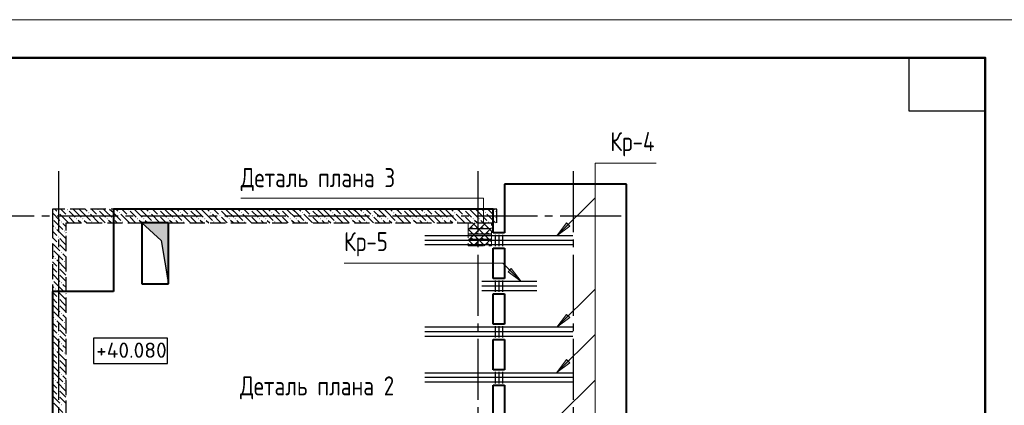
# Model space of a CAD drawing. Header units: millimetres. Extents: x 40580 to 1167576, y -220995 to 81020.
# Tile 225 of 256: x 635703 to 648618, y -103729 to -98668. Entities that reach past the tile are written whole.
import ezdxf

# ---------------------------------------------------------------- set-up
doc = ezdxf.new("R2010")
doc.units = ezdxf.units.MM
for name, pattern in [('______2', [270, 200, -70]), ('______5', [1100, 800, -100, 100, -100]), ('CENTER', [2, 1.25, -0.25, 0.25, -0.25])]:
    doc.linetypes.add(name, pattern=pattern)
for name, color, linetype, lineweight in [('S1 Стержни арматуры фон', 7, 'Continuous', 25), ('Standard', 7, 'Continuous', 25), ('Вспомогательная арматура', 52, 'Continuous', 25), ('Высотные отметки', 7, 'Continuous', 25), ('ЖБ Перекрытие верхний уровень', 7, 'Continuous', 35), ('ОСИ', 7, 'CENTER', 15), ('Основная', 7, 'Continuous', 40), ('Позиционная метка номер позиции', 7, 'Continuous', 13), ('Поперечное армирование AW фон', 7, 'Continuous', 25), ('Примечания', 7, 'Continuous', 13)]:
    doc.layers.add(name, color=color, linetype=linetype, lineweight=lineweight)
doc.layers.add('ЖБ Стена верхний уровень', color=7, linetype='______2', true_color=0x656565)
doc.layers.add('Тонкие', color=7, linetype='Continuous')
doc.layers.add('ФВ-2', color=7, linetype='Continuous')
doc.styles.add('GOST 2.304', font='isocpeur.ttf', dxfattribs={"width": 0.8})

msp = doc.modelspace()

# ---------------------------------------------------------------- hatches: boundary and pattern name
at = {"layer": 'ЖБ Стена верхний уровень', "linetype": 'Continuous', "lineweight": -3, "transparency": 33554687}
for points in [[(636203.7, -101202), (636210.2, -101195.5), (636216.7, -101202), (636210.2, -101208.5)], [(636323.7, -101162), (636330.2, -101155.5), (636336.7, -101162), (636330.2, -101168.5)], [(636323.7, -101242), (636330.2, -101235.5), (636336.7, -101242), (636330.2, -101248.5)], [(636603.7, -101202), (636610.2, -101195.5), (636616.7, -101202), (636610.2, -101208.5)], [(636723.7, -101162), (636730.2, -101155.5), (636736.7, -101162), (636730.2, -101168.5)], [(636723.7, -101242), (636730.2, -101235.5), (636736.7, -101242), (636730.2, -101248.5)], [(637003.7, -101202), (637010.2, -101195.5), (637016.7, -101202), (637010.2, -101208.5)], [(637123.7, -101162), (637130.2, -101155.5), (637136.7, -101162), (637130.2, -101168.5)], [(637123.7, -101242), (637130.2, -101235.5), (637136.7, -101242), (637130.2, -101248.5)], [(637403.7, -101202), (637410.2, -101195.5), (637416.7, -101202), (637410.2, -101208.5)], [(637523.7, -101162), (637530.2, -101155.5), (637536.7, -101162), (637530.2, -101168.5)], [(637523.7, -101242), (637530.2, -101235.5), (637536.7, -101242), (637530.2, -101248.5)], [(637803.7, -101202), (637810.2, -101195.5), (637816.7, -101202), (637810.2, -101208.5)], [(637923.7, -101162), (637930.2, -101155.5), (637936.7, -101162), (637930.2, -101168.5)], [(637923.7, -101242), (637930.2, -101235.5), (637936.7, -101242), (637930.2, -101248.5)], [(638203.7, -101202), (638210.2, -101195.5), (638216.7, -101202), (638210.2, -101208.5)], [(638323.7, -101162), (638330.2, -101155.5), (638336.7, -101162), (638330.2, -101168.5)], [(638323.7, -101242), (638330.2, -101235.5), (638336.7, -101242), (638330.2, -101248.5)], [(638603.7, -101202), (638610.2, -101195.5), (638616.7, -101202), (638610.2, -101208.5)], [(638723.7, -101162), (638730.2, -101155.5), (638736.7, -101162), (638730.2, -101168.5)], [(638723.7, -101242), (638730.2, -101235.5), (638736.7, -101242), (638730.2, -101248.5)], [(639003.7, -101202), (639010.2, -101195.5), (639016.7, -101202), (639010.2, -101208.5)], [(639123.7, -101162), (639130.2, -101155.5), (639136.7, -101162), (639130.2, -101168.5)], [(639123.7, -101242), (639130.2, -101235.5), (639136.7, -101242), (639130.2, -101248.5)], [(639403.7, -101202), (639410.2, -101195.5), (639416.7, -101202), (639410.2, -101208.5)], [(639523.7, -101162), (639530.2, -101155.5), (639536.7, -101162), (639530.2, -101168.5)], [(639523.7, -101242), (639530.2, -101235.5), (639536.7, -101242), (639530.2, -101248.5)], [(639803.7, -101202), (639810.2, -101195.5), (639816.7, -101202), (639810.2, -101208.5)], [(639923.7, -101162), (639930.2, -101155.5), (639936.7, -101162), (639930.2, -101168.5)], [(639923.7, -101242), (639930.2, -101235.5), (639936.7, -101242), (639930.2, -101248.5)], [(640203.7, -101202), (640210.2, -101195.5), (640216.7, -101202), (640210.2, -101208.5)], [(640323.7, -101162), (640330.2, -101155.5), (640336.7, -101162), (640330.2, -101168.5)], [(640323.7, -101242), (640330.2, -101235.5), (640336.7, -101242), (640330.2, -101248.5)], [(640603.7, -101202), (640610.2, -101195.5), (640616.7, -101202), (640610.2, -101208.5)], [(640723.7, -101162), (640730.2, -101155.5), (640736.7, -101162), (640730.2, -101168.5)], [(640723.7, -101242), (640730.2, -101235.5), (640736.7, -101242), (640730.2, -101248.5)], [(641003.7, -101202), (641010.2, -101195.5), (641016.7, -101202), (641010.2, -101208.5)], [(641123.7, -101162), (641130.2, -101155.5), (641136.7, -101162), (641130.2, -101168.5)], [(641123.7, -101242), (641130.2, -101235.5), (641136.7, -101242), (641130.2, -101248.5)], [(641403.7, -101202), (641410.2, -101195.5), (641416.7, -101202), (641410.2, -101208.5)], [(641523.7, -101162), (641530.2, -101155.5), (641536.7, -101162), (641530.2, -101168.5)], [(641523.7, -101242), (641530.2, -101235.5), (641536.7, -101242), (641530.2, -101248.5)], [(641803.7, -101202), (641810.2, -101195.5), (641816.7, -101202), (641810.2, -101208.5)], [(641923.7, -101162), (641930.2, -101155.5), (641936.7, -101162), (641930.2, -101168.5)], [(641923.7, -101242), (641930.2, -101235.5), (641936.7, -101242), (641930.2, -101248.5)], [(636133.2, -101278.5), (636136.7, -101282), (636133.2, -101285.4)], [(636243.7, -101322), (636250.2, -101315.5), (636256.7, -101322), (636250.2, -101328.5)], [(636443.7, -101282), (636450.2, -101275.5), (636456.7, -101282), (636450.2, -101288.5)], [(636523.7, -101282), (636530.2, -101275.5), (636536.7, -101282), (636530.2, -101288.5)], [(636643.7, -101322), (636650.2, -101315.5), (636656.7, -101322), (636650.2, -101328.5)], [(636843.7, -101282), (636850.2, -101275.5), (636856.7, -101282), (636850.2, -101288.5)], [(636923.7, -101282), (636930.2, -101275.5), (636936.7, -101282), (636930.2, -101288.5)], [(637043.7, -101322), (637050.2, -101315.5), (637056.7, -101322), (637050.2, -101328.5)], [(637243.7, -101282), (637250.2, -101275.5), (637256.7, -101282), (637250.2, -101288.5)], [(637323.7, -101282), (637330.2, -101275.5), (637336.7, -101282), (637330.2, -101288.5)], [(637443.7, -101322), (637450.2, -101315.5), (637456.7, -101322), (637450.2, -101328.5)], [(637643.7, -101282), (637650.2, -101275.5), (637656.7, -101282), (637650.2, -101288.5)], [(637723.7, -101282), (637730.2, -101275.5), (637736.7, -101282), (637730.2, -101288.5)], [(637843.7, -101322), (637850.2, -101315.5), (637856.7, -101322), (637850.2, -101328.5)], [(638043.7, -101282), (638050.2, -101275.5), (638056.7, -101282), (638050.2, -101288.5)], [(638123.7, -101282), (638130.2, -101275.5), (638136.7, -101282), (638130.2, -101288.5)], [(638243.7, -101322), (638250.2, -101315.5), (638256.7, -101322), (638250.2, -101328.5)], [(638443.7, -101282), (638450.2, -101275.5), (638456.7, -101282), (638450.2, -101288.5)], [(638523.7, -101282), (638530.2, -101275.5), (638536.7, -101282), (638530.2, -101288.5)], [(638643.7, -101322), (638650.2, -101315.5), (638656.7, -101322), (638650.2, -101328.5)], [(638843.7, -101282), (638850.2, -101275.5), (638856.7, -101282), (638850.2, -101288.5)], [(638923.7, -101282), (638930.2, -101275.5), (638936.7, -101282), (638930.2, -101288.5)], [(639043.7, -101322), (639050.2, -101315.5), (639056.7, -101322), (639050.2, -101328.5)], [(639243.7, -101282), (639250.2, -101275.5), (639256.7, -101282), (639250.2, -101288.5)], [(639323.7, -101282), (639330.2, -101275.5), (639336.7, -101282), (639330.2, -101288.5)], [(639443.7, -101322), (639450.2, -101315.5), (639456.7, -101322), (639450.2, -101328.5)], [(639643.7, -101282), (639650.2, -101275.5), (639656.7, -101282), (639650.2, -101288.5)], [(639723.7, -101282), (639730.2, -101275.5), (639736.7, -101282), (639730.2, -101288.5)], [(639843.7, -101322), (639850.2, -101315.5), (639856.7, -101322), (639850.2, -101328.5)], [(640043.7, -101282), (640050.2, -101275.5), (640056.7, -101282), (640050.2, -101288.5)], [(640123.7, -101282), (640130.2, -101275.5), (640136.7, -101282), (640130.2, -101288.5)], [(640243.7, -101322), (640250.2, -101315.5), (640256.7, -101322), (640250.2, -101328.5)], [(640443.7, -101282), (640450.2, -101275.5), (640456.7, -101282), (640450.2, -101288.5)], [(640523.7, -101282), (640530.2, -101275.5), (640536.7, -101282), (640530.2, -101288.5)], [(640643.7, -101322), (640650.2, -101315.5), (640656.7, -101322), (640650.2, -101328.5)], [(640843.7, -101282), (640850.2, -101275.5), (640856.7, -101282), (640850.2, -101288.5)], [(640923.7, -101282), (640930.2, -101275.5), (640936.7, -101282), (640930.2, -101288.5)], [(641043.7, -101322), (641050.2, -101315.5), (641056.7, -101322), (641050.2, -101328.5)], [(641243.7, -101282), (641250.2, -101275.5), (641256.7, -101282), (641250.2, -101288.5)], [(641323.7, -101282), (641330.2, -101275.5), (641336.7, -101282), (641330.2, -101288.5)], [(641443.7, -101322), (641450.2, -101315.5), (641456.7, -101322), (641450.2, -101328.5)], [(641643.7, -101282), (641650.2, -101275.5), (641656.7, -101282), (641650.2, -101288.5)], [(641723.7, -101282), (641730.2, -101275.5), (641736.7, -101282), (641730.2, -101288.5)], [(641843.7, -101322), (641850.2, -101315.5), (641856.7, -101322), (641850.2, -101328.5)], [(636163.7, -101402), (636170.2, -101395.5), (636176.7, -101402), (636170.2, -101408.5)], [(636283.7, -101442), (636290.2, -101435.5), (636296.7, -101442), (636290.2, -101448.5)], [(636203.7, -101522), (636210.2, -101515.5), (636216.7, -101522), (636210.2, -101528.5)], [(636203.7, -101602), (636210.2, -101595.5), (636216.7, -101602), (636210.2, -101608.5)], [(636133.2, -101678.5), (636136.7, -101682), (636133.2, -101685.4)], [(636243.7, -101722), (636250.2, -101715.5), (636256.7, -101722), (636250.2, -101728.5)], [(636163.7, -101802), (636170.2, -101795.5), (636176.7, -101802), (636170.2, -101808.5)], [(636283.7, -101842), (636290.2, -101835.5), (636296.7, -101842), (636290.2, -101848.5)], [(636203.7, -101922), (636210.2, -101915.5), (636216.7, -101922), (636210.2, -101928.5)], [(636203.7, -102002), (636210.2, -101995.5), (636216.7, -102002), (636210.2, -102008.5)], [(636133.2, -102078.5), (636136.7, -102082), (636133.2, -102085.4)], [(636243.7, -102122), (636250.2, -102115.5), (636256.7, -102122), (636250.2, -102128.5)], [(636163.7, -102202), (636170.2, -102195.5), (636176.7, -102202), (636170.2, -102208.5)], [(636283.7, -102242), (636290.2, -102235.5), (636296.7, -102242), (636290.2, -102248.5)], [(636203.7, -102322), (636210.2, -102315.5), (636216.7, -102322), (636210.2, -102328.5)], [(636203.7, -102402), (636210.2, -102395.5), (636216.7, -102402), (636210.2, -102408.5)], [(636133.2, -102478.5), (636136.7, -102482), (636133.2, -102485.4)], [(636243.7, -102522), (636250.2, -102515.5), (636256.7, -102522), (636250.2, -102528.5)], [(636163.7, -102602), (636170.2, -102595.5), (636176.7, -102602), (636170.2, -102608.5)], [(636283.7, -102642), (636290.2, -102635.5), (636296.7, -102642), (636290.2, -102648.5)], [(636203.7, -102722), (636210.2, -102715.5), (636216.7, -102722), (636210.2, -102728.5)], [(636203.7, -102802), (636210.2, -102795.5), (636216.7, -102802), (636210.2, -102808.5)], [(636133.2, -102878.5), (636136.7, -102882), (636133.2, -102885.4)], [(636243.7, -102922), (636250.2, -102915.5), (636256.7, -102922), (636250.2, -102928.5)], [(636163.7, -103002), (636170.2, -102995.5), (636176.7, -103002), (636170.2, -103008.5)], [(636283.7, -103042), (636290.2, -103035.5), (636296.7, -103042), (636290.2, -103048.5)], [(636203.7, -103122), (636210.2, -103115.5), (636216.7, -103122), (636210.2, -103128.5)], [(636133.2, -103278.5), (636136.7, -103282), (636133.2, -103285.4)], [(636203.7, -103202), (636210.2, -103195.5), (636216.7, -103202), (636210.2, -103208.5)], [(636243.7, -103322), (636250.2, -103315.5), (636256.7, -103322), (636250.2, -103328.5)], [(636163.7, -103402), (636170.2, -103395.5), (636176.7, -103402), (636170.2, -103408.5)], [(636283.7, -103442), (636290.2, -103435.5), (636296.7, -103442), (636290.2, -103448.5)], [(636203.7, -103522), (636210.2, -103515.5), (636216.7, -103522), (636210.2, -103528.5)], [(636133.2, -103678.5), (636136.7, -103682), (636133.2, -103685.4)], [(636203.7, -103602), (636210.2, -103595.5), (636216.7, -103602), (636210.2, -103608.5)], [(636243.7, -103722), (636250.2, -103715.5), (636256.7, -103722), (636250.2, -103728.5)]]:
    msp.add_hatch(color=7, dxfattribs=at).paths.add_polyline_path(points, flags=16)
at = {"layer": 'Позиционная метка номер позиции', "linetype": 'Continuous', "lineweight": 13, "transparency": 33554687}
for points in [[(642919.5, -101377.8), (642749.8, -101505.1), (642877, -101335.4)], [(642151.6, -101935.4), (642278.9, -102105.1), (642109.2, -101977.8)], [(642919.5, -102577.8), (642749.8, -102705.1), (642877, -102535.4)], [(642919.5, -103171.8), (642749.8, -103299.1), (642877, -103129.4)]]:
    msp.add_hatch(color=7, dxfattribs=at).paths.add_polyline_path(points, flags=16)
at = {"layer": 'ФВ-2'}
h = msp.add_hatch(color=256, dxfattribs=at)
h.dxf.hatch_style = 1
h.paths.add_polyline_path([(637633.2, -102083.9), (637558.6, -101564.7), (637303.2, -101335.1), (637633.2, -101335.1)])
h.paths.add_polyline_path([(637633.2, -102083.9), (637633.2, -101335.1), (637653.2, -101335.1), (637653.2, -102135.1)])

# ---------------------------------------------------------------- linework, layer by layer
at = {"color": 7, "linetype": 'Continuous', "lineweight": 25, "transparency": 33554687}
for centre in [(641633.2, -101405.1), (641633.2, -101475.1), (641703.2, -101405.1), (641703.2, -101475.1), (641773.2, -101405.1), (641773.2, -101475.1), (641843.2, -101405.1), (641843.2, -101475.1), (641633.2, -101545.1), (641633.2, -101615.1), (641703.2, -101545.1), (641703.2, -101615.1), (641773.2, -101545.1), (641773.2, -101615.1), (641843.2, -101545.1), (641843.2, -101615.1)]:
    msp.add_circle(centre, 5, dxfattribs=at)
at = {"layer": 'S1 Стержни арматуры фон', "color": 7, "linetype": 'Continuous', "lineweight": -3, "transparency": 33554687}
for p, q in [((642957.2, -101505.1), (641019.2, -101505.1)), ((642956.2, -101505.1), (641020.2, -101505.1)), ((642957.2, -101565.1), (641019.2, -101565.1)), ((642957.2, -101625.1), (641019.2, -101625.1)), ((642956.2, -101565.1), (641020.2, -101565.1)), ((642956.2, -101625.1), (641020.2, -101625.1)), ((642485.6, -102105.1), (641765.6, -102105.1)), ((641938.2, -102092.1), (641938.2, -102238.1)), ((641988.2, -102092.1), (641988.2, -102238.1)), ((642038.2, -102092.1), (642038.2, -102238.1)), ((642485.6, -102165.1), (641765.6, -102165.1)), ((642485.6, -102225.1), (641765.6, -102225.1)), ((642957.2, -102705.1), (641019.2, -102705.1)), ((642957.2, -102765.1), (641019.2, -102765.1)), ((642956.2, -102705.1), (641020.2, -102705.1)), ((642956.2, -102765.1), (641020.2, -102765.1)), ((642957.2, -102825.1), (641019.2, -102825.1)), ((642956.2, -102825.1), (641020.2, -102825.1)), ((642957.2, -103305.1), (641019.2, -103305.1)), ((642956.2, -103305.1), (641020.2, -103305.1)), ((642957.2, -103365.1), (641019.2, -103365.1)), ((642957.2, -103425.1), (641019.2, -103425.1)), ((642956.2, -103365.1), (641020.2, -103365.1)), ((642956.2, -103425.1), (641020.2, -103425.1))]:
    msp.add_line(p, q, dxfattribs=at)
at = {"layer": 'Standard', "color": 7, "linetype": 'Continuous', "lineweight": 13, "transparency": 33554687}
msp.add_lwpolyline([(627868.3, -128368.4), (648868.3, -128368.4), (648868.3, -98668.4), (627868.3, -98668.4), (627868.3, -128368.4)], close=True, dxfattribs=at)
at = {"layer": 'Standard', "color": 7, "linetype": 'Continuous', "lineweight": 50, "transparency": 33554687}
msp.add_lwpolyline([(629868.3, -99168.4), (648368.3, -99168.4), (648368.3, -127868.4), (629868.3, -127868.4), (629868.3, -99168.4)], close=True, dxfattribs=at)
at = {"layer": 'Standard', "color": 7, "linetype": 'Continuous', "lineweight": 25, "transparency": 33554687}
msp.add_lwpolyline([(648368.3, -99168.4), (648368.3, -99868.4), (647368.3, -99868.4), (647368.3, -99168.4), (648368.3, -99168.4)], close=True, dxfattribs=at)
at = {"layer": 'Вспомогательная арматура', "color": 7, "linetype": 'Continuous', "lineweight": 25, "transparency": 33554687}
for p, q in [((641885.4, -101415.1), (641590.4, -101415.1)), ((641885.4, -101485.1), (641590.4, -101485.1)), ((641885.4, -101555.1), (641590.4, -101555.1)), ((641885.4, -101625.1), (641590.4, -101625.1))]:
    msp.add_line(p, q, dxfattribs=at)
at = {"layer": 'Высотные отметки', "color": 7, "linetype": 'Continuous', "lineweight": -3, "transparency": 33554687}
msp.add_lwpolyline([(636671.7, -103179.1), (637642.6, -103179.1), (637642.6, -102845.8), (636671.7, -102845.8), (636671.7, -103179.1)], dxfattribs=at)
at = {"layer": 'ЖБ Перекрытие верхний уровень', "color": 7, "linetype": 'Continuous', "lineweight": -3, "transparency": 33554687}
for p, q in [((636933.2, -101155.1), (636933.2, -101335.1)), ((636313.2, -102235.1), (636133.2, -102235.1))]:
    msp.add_line(p, q, dxfattribs=at)
at = {"layer": 'ЖБ Стена верхний уровень', "color": 251, "linetype": '______2', "lineweight": -3, "true_color": 0x656565, "transparency": 33554687}
for p, q in [((641963.2, -101155.1), (636133.2, -101155.1)), ((636133.2, -101155.1), (636133.2, -101335.1)), ((641963.2, -101335.1), (641963.2, -101155.1)), ((636133.2, -101335.1), (636133.2, -104405.1)), ((636313.2, -104405.1), (636313.2, -101335.1)), ((636313.2, -101335.1), (641963.2, -101335.1))]:
    msp.add_line(p, q, dxfattribs=at)
at = {"layer": 'ЖБ Стена верхний уровень', "color": 9, "linetype": 'Continuous', "lineweight": -3, "true_color": 0xc7c7c7, "transparency": 33554687}
for p, q in [((636133.2, -101205), (636230.2, -101302)), ((636163.3, -101155.1), (636190.2, -101182)), ((636230.2, -101222), (636343.3, -101335.1)), ((636270.2, -101182), (636243.3, -101155.1)), ((636310.2, -101222), (636270.2, -101182)), ((636350.2, -101182), (636430.2, -101262)), ((636430.2, -101182), (636403.3, -101155.1)), ((636430.2, -101182), (636510.2, -101262)), ((636483.3, -101155.1), (636510.2, -101182)), ((636510.2, -101182), (636630.2, -101302)), ((636563.3, -101155.1), (636590.2, -101182)), ((636630.2, -101222), (636743.3, -101335.1)), ((636670.2, -101182), (636643.3, -101155.1)), ((636710.2, -101222), (636670.2, -101182)), ((636750.2, -101182), (636830.2, -101262)), ((636830.2, -101182), (636803.3, -101155.1)), ((636830.2, -101182), (636910.2, -101262)), ((636883.3, -101155.1), (636910.2, -101182)), ((636910.2, -101182), (637030.2, -101302)), ((636963.3, -101155.1), (636990.2, -101182)), ((637030.2, -101222), (637143.3, -101335.1)), ((637070.2, -101182), (637043.3, -101155.1)), ((637110.2, -101222), (637070.2, -101182)), ((637150.2, -101182), (637230.2, -101262)), ((637230.2, -101182), (637203.3, -101155.1)), ((637230.2, -101182), (637310.2, -101262)), ((637283.3, -101155.1), (637310.2, -101182)), ((637310.2, -101182), (637430.2, -101302)), ((637363.3, -101155.1), (637390.2, -101182)), ((637430.2, -101222), (637543.3, -101335.1)), ((637470.2, -101182), (637443.3, -101155.1)), ((637510.2, -101222), (637470.2, -101182)), ((637550.2, -101182), (637630.2, -101262)), ((637630.2, -101182), (637603.3, -101155.1)), ((637630.2, -101182), (637710.2, -101262)), ((637683.3, -101155.1), (637710.2, -101182)), ((637710.2, -101182), (637830.2, -101302)), ((637763.3, -101155.1), (637790.2, -101182)), ((637830.2, -101222), (637943.3, -101335.1)), ((637870.2, -101182), (637843.3, -101155.1)), ((637910.2, -101222), (637870.2, -101182)), ((637950.2, -101182), (638030.2, -101262)), ((638030.2, -101182), (638003.3, -101155.1)), ((638030.2, -101182), (638110.2, -101262)), ((638083.3, -101155.1), (638110.2, -101182)), ((638110.2, -101182), (638230.2, -101302)), ((638163.3, -101155.1), (638190.2, -101182)), ((638230.2, -101222), (638343.3, -101335.1)), ((638270.2, -101182), (638243.3, -101155.1)), ((638310.2, -101222), (638270.2, -101182)), ((638350.2, -101182), (638430.2, -101262)), ((638430.2, -101182), (638403.3, -101155.1)), ((638430.2, -101182), (638510.2, -101262)), ((638483.3, -101155.1), (638510.2, -101182)), ((638510.2, -101182), (638630.2, -101302)), ((638563.3, -101155.1), (638590.2, -101182)), ((638630.2, -101222), (638743.3, -101335.1)), ((638670.2, -101182), (638643.3, -101155.1)), ((638710.2, -101222), (638670.2, -101182)), ((638750.2, -101182), (638830.2, -101262)), ((638830.2, -101182), (638803.3, -101155.1)), ((638830.2, -101182), (638910.2, -101262)), ((638883.3, -101155.1), (638910.2, -101182)), ((638910.2, -101182), (639030.2, -101302)), ((638963.3, -101155.1), (638990.2, -101182)), ((639030.2, -101222), (639143.3, -101335.1)), ((639070.2, -101182), (639043.3, -101155.1)), ((639110.2, -101222), (639070.2, -101182)), ((639150.2, -101182), (639230.2, -101262)), ((639230.2, -101182), (639203.3, -101155.1)), ((639230.2, -101182), (639310.2, -101262)), ((639283.3, -101155.1), (639310.2, -101182)), ((639310.2, -101182), (639430.2, -101302)), ((639363.3, -101155.1), (639390.2, -101182)), ((639430.2, -101222), (639543.3, -101335.1)), ((639470.2, -101182), (639443.3, -101155.1)), ((639510.2, -101222), (639470.2, -101182)), ((639550.2, -101182), (639630.2, -101262)), ((639630.2, -101182), (639603.3, -101155.1)), ((639630.2, -101182), (639710.2, -101262)), ((639683.3, -101155.1), (639710.2, -101182)), ((639710.2, -101182), (639830.2, -101302)), ((639763.3, -101155.1), (639790.2, -101182)), ((639830.2, -101222), (639943.3, -101335.1)), ((639870.2, -101182), (639843.3, -101155.1)), ((639910.2, -101222), (639870.2, -101182)), ((639950.2, -101182), (640030.2, -101262)), ((640030.2, -101182), (640003.3, -101155.1)), ((640030.2, -101182), (640110.2, -101262)), ((640083.3, -101155.1), (640110.2, -101182)), ((640110.2, -101182), (640230.2, -101302)), ((640163.3, -101155.1), (640190.2, -101182)), ((640230.2, -101222), (640343.3, -101335.1)), ((640270.2, -101182), (640243.3, -101155.1)), ((640310.2, -101222), (640270.2, -101182)), ((640350.2, -101182), (640430.2, -101262)), ((640430.2, -101182), (640403.3, -101155.1)), ((640430.2, -101182), (640510.2, -101262)), ((640483.3, -101155.1), (640510.2, -101182)), ((640510.2, -101182), (640630.2, -101302)), ((640563.3, -101155.1), (640590.2, -101182)), ((640630.2, -101222), (640743.3, -101335.1)), ((640670.2, -101182), (640643.3, -101155.1)), ((640710.2, -101222), (640670.2, -101182)), ((640750.2, -101182), (640830.2, -101262)), ((640830.2, -101182), (640803.3, -101155.1)), ((640830.2, -101182), (640910.2, -101262)), ((640883.3, -101155.1), (640910.2, -101182)), ((640910.2, -101182), (641030.2, -101302)), ((640963.3, -101155.1), (640990.2, -101182)), ((641030.2, -101222), (641143.3, -101335.1)), ((641070.2, -101182), (641043.3, -101155.1)), ((641110.2, -101222), (641070.2, -101182)), ((641150.2, -101182), (641230.2, -101262)), ((641230.2, -101182), (641203.3, -101155.1)), ((641230.2, -101182), (641310.2, -101262)), ((641283.3, -101155.1), (641310.2, -101182)), ((641310.2, -101182), (641430.2, -101302)), ((641363.3, -101155.1), (641390.2, -101182)), ((641430.2, -101222), (641543.3, -101335.1)), ((641470.2, -101182), (641443.3, -101155.1)), ((641510.2, -101222), (641470.2, -101182)), ((641550.2, -101182), (641630.2, -101262)), ((641630.2, -101182), (641603.3, -101155.1)), ((641630.2, -101182), (641710.2, -101262)), ((641683.3, -101155.1), (641710.2, -101182)), ((641710.2, -101182), (641830.2, -101302)), ((641763.3, -101155.1), (641790.2, -101182)), ((641830.2, -101222), (641943.3, -101335.1)), ((641870.2, -101182), (641843.3, -101155.1)), ((641910.2, -101222), (641870.2, -101182)), ((641950.2, -101182), (641963.2, -101195)), ((636150.2, -101382), (636133.2, -101365)), ((636150.2, -101302), (636183.3, -101335.1)), ((636183.3, -101335.1), (636270.2, -101422)), ((636270.2, -101342), (636313.2, -101385)), ((636350.2, -101262), (636423.3, -101335.1)), ((636503.3, -101335.1), (636470.2, -101302)), ((636550.2, -101302), (636583.3, -101335.1)), ((636750.2, -101262), (636823.3, -101335.1)), ((636903.3, -101335.1), (636870.2, -101302)), ((636950.2, -101302), (636983.3, -101335.1)), ((637150.2, -101262), (637223.3, -101335.1)), ((637303.3, -101335.1), (637270.2, -101302)), ((637350.2, -101302), (637383.3, -101335.1)), ((637550.2, -101262), (637623.3, -101335.1)), ((637703.3, -101335.1), (637670.2, -101302)), ((637750.2, -101302), (637783.3, -101335.1)), ((637950.2, -101262), (638023.3, -101335.1)), ((638103.3, -101335.1), (638070.2, -101302)), ((638150.2, -101302), (638183.3, -101335.1)), ((638350.2, -101262), (638423.3, -101335.1)), ((638503.3, -101335.1), (638470.2, -101302)), ((638550.2, -101302), (638583.3, -101335.1)), ((638750.2, -101262), (638823.3, -101335.1)), ((638903.3, -101335.1), (638870.2, -101302)), ((638950.2, -101302), (638983.3, -101335.1)), ((639150.2, -101262), (639223.3, -101335.1)), ((639303.3, -101335.1), (639270.2, -101302)), ((639350.2, -101302), (639383.3, -101335.1)), ((639550.2, -101262), (639623.3, -101335.1)), ((639703.3, -101335.1), (639670.2, -101302)), ((639750.2, -101302), (639783.3, -101335.1)), ((639950.2, -101262), (640023.3, -101335.1)), ((640103.3, -101335.1), (640070.2, -101302)), ((640150.2, -101302), (640183.3, -101335.1)), ((640350.2, -101262), (640423.3, -101335.1)), ((640503.3, -101335.1), (640470.2, -101302)), ((640550.2, -101302), (640583.3, -101335.1)), ((640750.2, -101262), (640823.3, -101335.1)), ((640903.3, -101335.1), (640870.2, -101302)), ((640950.2, -101302), (640983.3, -101335.1)), ((641150.2, -101262), (641223.3, -101335.1)), ((641303.3, -101335.1), (641270.2, -101302)), ((641350.2, -101302), (641383.3, -101335.1)), ((641550.2, -101262), (641623.3, -101335.1)), ((641703.3, -101335.1), (641670.2, -101302)), ((641750.2, -101302), (641783.3, -101335.1)), ((641950.2, -101262), (641963.2, -101275)), ((636133.2, -101445), (636190.2, -101502)), ((636190.2, -101422), (636310.2, -101542)), ((636313.2, -101465), (636310.2, -101462)), ((636133.2, -101525), (636190.2, -101582)), ((636133.2, -101605), (636230.2, -101702)), ((636270.2, -101582), (636230.2, -101542)), ((636230.2, -101622), (636313.2, -101705)), ((636310.2, -101622), (636270.2, -101582)), ((636150.2, -101782), (636133.2, -101765)), ((636150.2, -101702), (636270.2, -101822)), ((636270.2, -101742), (636313.2, -101785)), ((636133.2, -101845), (636190.2, -101902)), ((636190.2, -101822), (636310.2, -101942)), ((636313.2, -101865), (636310.2, -101862)), ((636133.2, -101925), (636190.2, -101982)), ((636133.2, -102005), (636230.2, -102102)), ((636270.2, -101982), (636230.2, -101942)), ((636230.2, -102022), (636313.2, -102105)), ((636310.2, -102022), (636270.2, -101982)), ((636150.2, -102102), (636270.2, -102222)), ((636270.2, -102142), (636313.2, -102185)), ((636150.2, -102182), (636133.2, -102165)), ((636133.2, -102245), (636190.2, -102302)), ((636190.2, -102222), (636310.2, -102342)), ((636313.2, -102265), (636310.2, -102262)), ((636133.2, -102325), (636190.2, -102382)), ((636133.2, -102405), (636230.2, -102502)), ((636270.2, -102382), (636230.2, -102342)), ((636310.2, -102422), (636270.2, -102382)), ((636150.2, -102502), (636270.2, -102622)), ((636230.2, -102422), (636313.2, -102505)), ((636270.2, -102542), (636313.2, -102585)), ((636150.2, -102582), (636133.2, -102565)), ((636133.2, -102645), (636190.2, -102702)), ((636190.2, -102622), (636310.2, -102742)), ((636313.2, -102665), (636310.2, -102662)), ((636133.2, -102725), (636190.2, -102782)), ((636270.2, -102782), (636230.2, -102742)), ((636310.2, -102822), (636270.2, -102782)), ((636133.2, -102805), (636230.2, -102902)), ((636150.2, -102902), (636270.2, -103022)), ((636230.2, -102822), (636313.2, -102905)), ((636150.2, -102982), (636133.2, -102965)), ((636133.2, -103045), (636190.2, -103102)), ((636190.2, -103022), (636310.2, -103142)), ((636270.2, -102942), (636313.2, -102985)), ((636313.2, -103065), (636310.2, -103062)), ((636133.2, -103125), (636190.2, -103182)), ((636270.2, -103182), (636230.2, -103142)), ((636310.2, -103222), (636270.2, -103182)), ((636133.2, -103205), (636230.2, -103302)), ((636150.2, -103302), (636270.2, -103422)), ((636230.2, -103222), (636313.2, -103305)), ((636150.2, -103382), (636133.2, -103365)), ((636133.2, -103445), (636190.2, -103502)), ((636190.2, -103422), (636310.2, -103542)), ((636270.2, -103342), (636313.2, -103385)), ((636133.2, -103525), (636190.2, -103582)), ((636270.2, -103582), (636230.2, -103542)), ((636313.2, -103465), (636310.2, -103462)), ((636133.2, -103605), (636230.2, -103702)), ((636150.2, -103702), (636270.2, -103822)), ((636230.2, -103622), (636313.2, -103705)), ((636310.2, -103622), (636270.2, -103582))]:
    msp.add_line(p, q, dxfattribs=at)
at = {"layer": 'ОСИ', "color": 8, "linetype": '______5', "lineweight": -3, "transparency": 33554687}
for p, q in [((636213.2, -100655.1), (636213.2, -111275.1)), ((641713.2, -100655.1), (641713.2, -111275.1)), ((642963.2, -100655.1), (642963.2, -111275.1)), ((643593.2, -101245.1), (634262.7, -101245.1))]:
    msp.add_line(p, q, dxfattribs=at)
at = {"layer": 'Основная', "transparency": 33554687}
for p, q in [((643663.2, -100825.1), (642063.2, -100825.1)), ((642063.2, -100825.1), (642063.2, -101465.1)), ((643663.2, -109505.1), (643663.2, -100825.1)), ((641913.2, -101155.1), (636933.2, -101155.1)), ((636933.2, -101155.1), (636933.2, -102235.1)), ((641913.2, -101465.1), (641913.2, -101155.1)), ((637653.2, -101335.1), (637303.2, -101335.1)), ((637303.2, -101335.1), (637303.2, -102135.1)), ((637653.2, -102135.1), (637653.2, -101335.1)), ((642063.2, -101465.1), (641913.2, -101465.1)), ((641913.2, -102065.1), (641913.2, -101665.1)), ((641913.2, -101665.1), (642063.2, -101665.1)), ((642063.2, -101665.1), (642063.2, -102065.1)), ((637303.2, -102135.1), (637653.2, -102135.1)), ((642063.2, -102065.1), (641913.2, -102065.1)), ((636933.2, -102235.1), (636133.2, -102235.1)), ((636133.2, -102235.1), (636133.2, -106465.1)), ((641913.2, -102265.1), (642063.2, -102265.1)), ((641913.2, -102665.1), (641913.2, -102265.1)), ((642063.2, -102265.1), (642063.2, -102665.1)), ((642063.2, -102665.1), (641913.2, -102665.1)), ((641913.2, -103265.1), (641913.2, -102865.1)), ((641913.2, -102865.1), (642063.2, -102865.1)), ((642063.2, -102865.1), (642063.2, -103265.1)), ((642063.2, -103265.1), (641913.2, -103265.1)), ((641913.2, -103465.1), (642063.2, -103465.1)), ((641913.2, -103865.1), (641913.2, -103465.1)), ((642063.2, -103465.1), (642063.2, -103865.1))]:
    msp.add_line(p, q, dxfattribs=at)
at = {"layer": 'Позиционная метка номер позиции', "color": 7, "linetype": 'Continuous', "lineweight": 13, "transparency": 33554687}
for p, q in [((642749.8, -101505.1), (642877, -101335.4)), ((642919.5, -101377.8), (642749.8, -101505.1)), ((642877, -101335.4), (642919.5, -101377.8)), ((642898.3, -101356.6), (642908.9, -101346)), ((642749.8, -101505.1), (642749.8, -101505.1)), ((642749.8, -101505.1), (642749.8, -101505.1)), ((642749.8, -101505.1), (642749.8, -101505.1)), ((642109.2, -101977.8), (642151.6, -101935.4)), ((642278.9, -102105.1), (642109.2, -101977.8)), ((642130.4, -101956.6), (642119.8, -101946)), ((642151.6, -101935.4), (642278.9, -102105.1)), ((642278.9, -102105.1), (642278.9, -102105.1)), ((642278.9, -102105.1), (642278.9, -102105.1)), ((642278.9, -102105.1), (642278.9, -102105.1)), ((642749.8, -102705.1), (643249.8, -102205.1)), ((642749.8, -102705.1), (642877, -102535.4)), ((642877, -102535.4), (642919.5, -102577.8)), ((642919.5, -102577.8), (642749.8, -102705.1)), ((642898.3, -102556.6), (642908.9, -102546)), ((642749.8, -102705.1), (642749.8, -102705.1)), ((642749.8, -102705.1), (642749.8, -102705.1)), ((642749.8, -102705.1), (642749.8, -102705.1)), ((642749.8, -103299.1), (643249.8, -102799.1)), ((642749.8, -103299.1), (642877, -103129.4)), ((642919.5, -103171.8), (642749.8, -103299.1)), ((642877, -103129.4), (642919.5, -103171.8)), ((642898.3, -103150.6), (642908.9, -103140)), ((642749.8, -103299.1), (642749.8, -103299.1)), ((642749.8, -103299.1), (642749.8, -103299.1)), ((642749.8, -103299.1), (642749.8, -103299.1)), ((642749.8, -103899.1), (643249.8, -103399.1))]:
    msp.add_line(p, q, dxfattribs=at)
for points in [[(642749.8, -101505.1), (643249.8, -101005.1), (643249.8, -100552.7), (644049.8, -100552.7)], [(642749.8, -108705.1), (643249.8, -108205.1), (643249.8, -100552.7), (644049.8, -100552.7)], [(642278.9, -102105.1), (642038.9, -101865.1), (639957.3, -101865.1)]]:
    msp.add_lwpolyline(points, dxfattribs=at)
at = {"layer": 'Поперечное армирование AW фон', "color": 7, "linetype": 'Continuous', "lineweight": -3, "transparency": 33554687}
for p, q in [((641938.2, -101489.6), (641938.2, -101640.6)), ((641988.2, -101489.6), (641988.2, -101640.6)), ((642038.2, -101489.6), (642038.2, -101640.6)), ((641938.2, -102689.6), (641938.2, -102840.6)), ((641988.2, -102689.6), (641988.2, -102840.6)), ((642038.2, -102689.6), (642038.2, -102840.6)), ((641938.2, -103289.6), (641938.2, -103440.6)), ((641988.2, -103289.6), (641988.2, -103440.6)), ((642038.2, -103289.6), (642038.2, -103440.6))]:
    msp.add_line(p, q, dxfattribs=at)
at = {"layer": 'Примечания', "color": 252, "linetype": 'Continuous', "lineweight": 13, "true_color": 0x8f8f8f, "transparency": 33554687}
for p, q in [((641585.4, -101426.7), (641679.6, -101332.6)), ((641585.4, -101566.7), (641819.6, -101332.6)), ((641640.8, -101332.6), (641890.4, -101582.2)), ((641780.8, -101332.6), (641890.4, -101442.2)), ((641585.4, -101417.2), (641805.8, -101637.6)), ((641654.6, -101637.6), (641890.4, -101401.7)), ((641585.4, -101557.2), (641665.8, -101637.6)), ((641794.6, -101637.6), (641890.4, -101541.7))]:
    msp.add_line(p, q, dxfattribs=at)
at = {"layer": 'Примечания', "color": 7, "linetype": '______2', "lineweight": 13, "transparency": 33554687}
for p, q in [((641585.4, -101332.6), (641585.4, -101637.6)), ((641890.4, -101332.6), (641585.4, -101332.6)), ((641890.4, -101637.6), (641890.4, -101332.6)), ((641585.4, -101637.6), (641890.4, -101637.6))]:
    msp.add_line(p, q, dxfattribs=at)
at = {"layer": 'Примечания', "color": 7, "linetype": 'Continuous', "lineweight": 13, "transparency": 33554687}
msp.add_lwpolyline([(638602.8, -101009.5), (641785.7, -101009.5), (641785.7, -101332.6)], dxfattribs=at)
at = {"layer": 'Тонкие'}
for p, q in [((637303.2, -101335.1), (637558.6, -101564.7)), ((637558.6, -101564.7), (637653.2, -102135.1))]:
    msp.add_line(p, q, dxfattribs=at)

# ---------------------------------------------------------------- texts
at = {"layer": 'Standard', "color": 7, "linetype": 'Continuous', "lineweight": 25, "transparency": 33554687, "char_height": 250, "attachment_point": 7, "style": 'GOST 2.304'}
for s, insert, width in [('Кр-4', (643449.8, -100461.1), 728.943), ('Кр-5', (639957.3, -101773.4), 711.255)]:
    msp.add_mtext(s, dxfattribs=dict(at, insert=insert, width=width))
at = {"layer": 'Высотные отметки', "color": 7, "linetype": 'Continuous', "lineweight": -3, "transparency": 33554687, "insert": (636705.7, -103105.8), "char_height": 200, "width": 884.92, "attachment_point": 7, "style": 'GOST 2.304'}
msp.add_mtext('\\pxt4;{\\W1.0200;+40.080}', dxfattribs=at)
at = {"layer": 'Примечания', "color": 7, "linetype": 'Continuous', "lineweight": 25, "transparency": 33554687, "char_height": 250, "attachment_point": 7, "style": 'GOST 2.304'}
for s, insert, width in [('Деталь\\~плана\\~3', (638602.8, -100917.8), 2132.446), ('Деталь\\~плана\\~2', (638594.4, -103650.3), 2150.153)]:
    msp.add_mtext(s, dxfattribs=dict(at, insert=insert, width=width))

doc.saveas('drawing.dxf')
